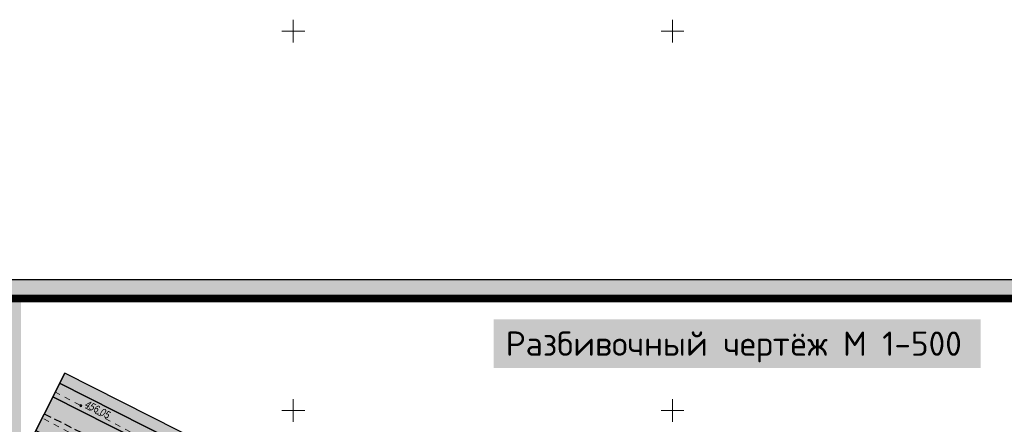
# Model space of a CAD drawing. Extents: x 398198 to 398512, y 4213857 to 4214102.
# Tile 29 of 30: x 398264 to 398394, y 4214048 to 4214102. Entities that reach past the tile are written whole.
import ezdxf
from ezdxf.enums import TextEntityAlignment as Align

# ---------------------------------------------------------------- set-up
doc = ezdxf.new("R2010")
doc.units = 0
doc.header["$LTSCALE"] = 0.5
doc.header["$MEASUREMENT"] = 0
doc.linetypes.add('Auto_Street_NotBorder_Line_m1', pattern=[3, 1.5, -1.5])
doc.linetypes.add('STRIH_1', pattern=[3, 2, -1])
doc.layers.add('.', color=7, linetype='Continuous', lineweight=15)
for name, color, linetype in [('01_Red', 7, 'Continuous'), ('Bino', 7, 'Continuous'), ('TREE', 74, 'Continuous')]:
    doc.layers.add(name, color=color, linetype=linetype)
doc.layers.add('AUTO#_ROADS_EXIST_L', color=7, linetype='Continuous', lineweight=15, true_color=0x000000)
for name, color, linetype, true_color in [('GEODS_POINT_GRID#_B', 7, 'Continuous', 0x000000), ('RELEF_POINT_PICKT_B', 7, 'Continuous', 0x000000), ('RELEF_POINT_PICKT_T', 7, 'Continuous', 0x000000)]:
    doc.layers.add(name, color=color, linetype=linetype, true_color=true_color)
doc.styles.add('Д-431 (Arial Narrow К)', font='ARIALNI.TTF', dxfattribs={"height": 1})

# ---------------------------------------------------------------- blocks, each defined once
blk = doc.blocks.new('CrossCoord_m1')
at = {"layer": 'GEODS_POINT_GRID#_B', "color": 3, "lineweight": 20, "true_color": 0x00ff00, "flags": 128}
for points in [[(0, 3), (0, -3)], [(-3, 0), (3, 0)]]:
    blk.add_lwpolyline(points, dxfattribs=at)
blk = doc.blocks.new('PointHight_m1')
at = {"layer": 'RELEF_POINT_PICKT_B', "linetype": 'Continuous', "lineweight": 15, "true_color": 0x000000}
h = blk.add_hatch(color=18, dxfattribs=at)
edge = h.paths.add_edge_path()
edge.add_arc((0, 0), 0.3, 0, 360)
at = {"layer": 'RELEF_POINT_PICKT_B', "color": 18, "linetype": 'Continuous', "lineweight": 15, "true_color": 0x000000}
blk.add_circle((0, 0), 0.3, dxfattribs=at)
blk.add_point((0, 0), dxfattribs=at)
blk = doc.blocks.new('wdqwqwwq')
at = {"layer": 'AUTO#_ROADS_EXIST_L', "color": 18, "linetype": 'Auto_Street_NotBorder_Line_m1', "lineweight": 15, "true_color": 0x000000}
for points, elevation in [([(398268.55, 4214052.45), (398323.86, 4214023.21), (398379.06, 4213995.22)], 456.05), ([(398377.1, 4213991.89), (398348.98, 4214006.24), (398322.01, 4214019.61), (398266.89, 4214049)], 455.47)]:
    blk.add_lwpolyline(points, dxfattribs=dict(at, elevation=elevation))
at = {"layer": 'GEODS_POINT_GRID#_B', "color": 3, "true_color": 0x00ff00, "xscale": 0.5, "yscale": 0.5, "zscale": 0.5}
for p in [(398300, 4214100), (398350, 4214100), (398300, 4214050), (398350, 4214050)]:
    blk.add_blockref('CrossCoord_m1', p, dxfattribs=at)
at = {"layer": 'RELEF_POINT_PICKT_B', "color": 18, "true_color": 0x000000, "xscale": 0.5, "yscale": 0.5, "zscale": 0.5}
blk.add_blockref('PointHight_m1', (398271.97, 4214050.64, 456.05), dxfattribs=at)
at = {"layer": 'RELEF_POINT_PICKT_T', "color": 18, "true_color": 0x000000, "style": 'Д-431 (Arial Narrow К)'}
blk.add_text('456.05', height=1, rotation=332.1383, dxfattribs=at).set_placement((398272.65, 4214050.94, 456.05), align=Align.MIDDLE_LEFT)

msp = doc.modelspace()

# ---------------------------------------------------------------- hatches: boundary and pattern name
at = {"layer": '01_Red', "linetype": 'Continuous'}
h = msp.add_hatch(color=256, dxfattribs=at)
h.dxf.hatch_style = 1
h.set_gradient(color1=(71, 71, 71), color2=(82, 82, 82), one_color=1, tint=0.32)
h.paths.add_polyline_path([(398266.02, 4214047.34), (398378.83, 4213990.31), (398381.08, 4213994.77), (398268.27, 4214051.8)])
at = {"layer": 'Bino', "lineweight": 15, "ltscale": 0.1}
h = msp.add_hatch(color=254, dxfattribs=at)
h.dxf.hatch_style = 1
h.paths.add_polyline_path([(398233.34, 4213931.64), (398271.65, 4213917.38), (398291.79, 4213909.1), (398303.24, 4213940.2), (398309.99, 4213937.71), (398310.86, 4213940.19), (398308.1, 4213941.31), (398323.52, 4213978.5), (398345.42, 4213969.25), (398358.07, 4213996.88), (398377.25, 4213987.18), (398382.66, 4213997.89), (398269.85, 4214054.92), (398264.44, 4214044.21), (398272.95, 4214039.91), (398267.49, 4214024.12), (398249.17, 4213975.89), (398241.71, 4213955.82), (398239.56, 4213948.88)])
at = {"layer": 'TREE', "lineweight": 0}
h = msp.add_hatch(dxfattribs=at)
h.set_pattern_fill('CROSS', color=256, scale=1.2, angle=12.9497)
h.set_pattern_definition([(12.949675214, (0, 0), (0.225141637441, 0.359598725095), [0.15, -0.45]), (102.949675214, (0.0899, -0.0563), (-0.359598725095, 0.225141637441), [0.15, -0.45])])
h.paths.add_polyline_path([(398268.27, 4214051.8), (398381.08, 4213994.77), (398381.99, 4213996.55), (398269.18, 4214053.59)])

# ---------------------------------------------------------------- linework, layer by layer
at = {"linetype": 'Continuous'}
msp.add_lwpolyline([(398233.34, 4213931.64), (398271.65, 4213917.38), (398291.79, 4213909.1), (398303.24, 4213940.2), (398309.99, 4213937.71), (398310.86, 4213940.19), (398308.1, 4213941.31), (398323.52, 4213978.5), (398345.42, 4213969.25), (398358.07, 4213996.88), (398377.25, 4213987.18), (398382.66, 4213997.89), (398269.85, 4214054.92), (398264.44, 4214044.21), (398272.95, 4214039.91), (398267.49, 4214024.12), (398249.17, 4213975.89), (398241.71, 4213955.82), (398239.56, 4213948.88)], close=True, dxfattribs=at)

# ---------------------------------------------------------------- next in the draw order: block references
msp.add_blockref('wdqwqwwq', (0, 0), dxfattribs=at)

# ---------------------------------------------------------------- next in the draw order: hatches: boundary and pattern name
at = {"layer": '.', "linetype": 'Continuous', "lineweight": 35, "true_color": 0xffffff}
h = msp.add_hatch(color=7, dxfattribs=at)
h.dxf.hatch_style = 1
h.paths.add_polyline_path([(398214.89, 4214067.26), (398511.89, 4214067.26), (398511.89, 4213857.26), (398214.89, 4213857.26)])
h.paths.add_polyline_path([(398224.89, 4214064.76), (398509.39, 4214064.76), (398509.39, 4213859.76), (398224.89, 4213859.76)], flags=16)
h = msp.add_hatch(color=7, dxfattribs=at)
h.dxf.hatch_style = 1
h.paths.add_polyline_path([(398224.89, 4214028.49), (398264.08, 4214028.49), (398264.08, 4214064.76), (398224.89, 4214064.76)])

# ---------------------------------------------------------------- next in the draw order: linework, layer by layer
msp.add_lwpolyline([(398214.89, 4214067.26), (398511.89, 4214067.26), (398511.89, 4213857.26), (398214.89, 4213857.26)], close=True)
at = {"const_width": 1}
msp.add_lwpolyline([(398224.89, 4214064.76), (398509.39, 4214064.76), (398509.39, 4213859.76), (398224.89, 4213859.76)], close=True, dxfattribs=at)
at = {"linetype": 'Continuous', "elevation": -51.34}
for points in [[(398264.44, 4214044.21), (398269.85, 4214054.92)], [(398269.18, 4214053.59), (398381.99, 4213996.55)]]:
    msp.add_lwpolyline(points, dxfattribs=at)
at = {"color": 1, "linetype": 'Continuous', "const_width": 0.1, "elevation": -51.34}
msp.add_lwpolyline([(398269.85, 4214054.92), (398382.66, 4213997.89)], dxfattribs=at)
at = {"linetype": 'Continuous', "elevation": -51.34}
msp.add_lwpolyline([(398268.27, 4214051.8), (398381.08, 4213994.77), (398381.99, 4213996.55), (398269.18, 4214053.59)], close=True, dxfattribs=at)
at = {"linetype": 'Continuous'}
msp.add_lwpolyline([(398266.02, 4214047.34), (398378.83, 4213990.31), (398381.08, 4213994.77), (398268.27, 4214051.8)], close=True, dxfattribs=at)
at = {"color": 7, "linetype": 'STRIH_1', "true_color": 0xffffff, "elevation": -51.34}
msp.add_lwpolyline([(398267.14, 4214049.57), (398379.95, 4213992.54)], dxfattribs=at)

# ---------------------------------------------------------------- next in the draw order: texts
at = {"color": 0, "insert": (398328.01, 4214058.37), "char_height": 3.2, "width": 61.029, "attachment_point": 4, "bg_fill": 1, "box_fill_scale": 1.5, "bg_fill_color": 7, "bg_fill_true_color": 16777215, "bg_fill_transparency": 0}
msp.add_mtext('\\pi-3.9993,l3.9993;{\\fISOCPEUR|b1|i0|c204|p34;\\C256;Разбивочный чертёж М 1-500}', dxfattribs=at)

doc.saveas('drawing.dxf')
